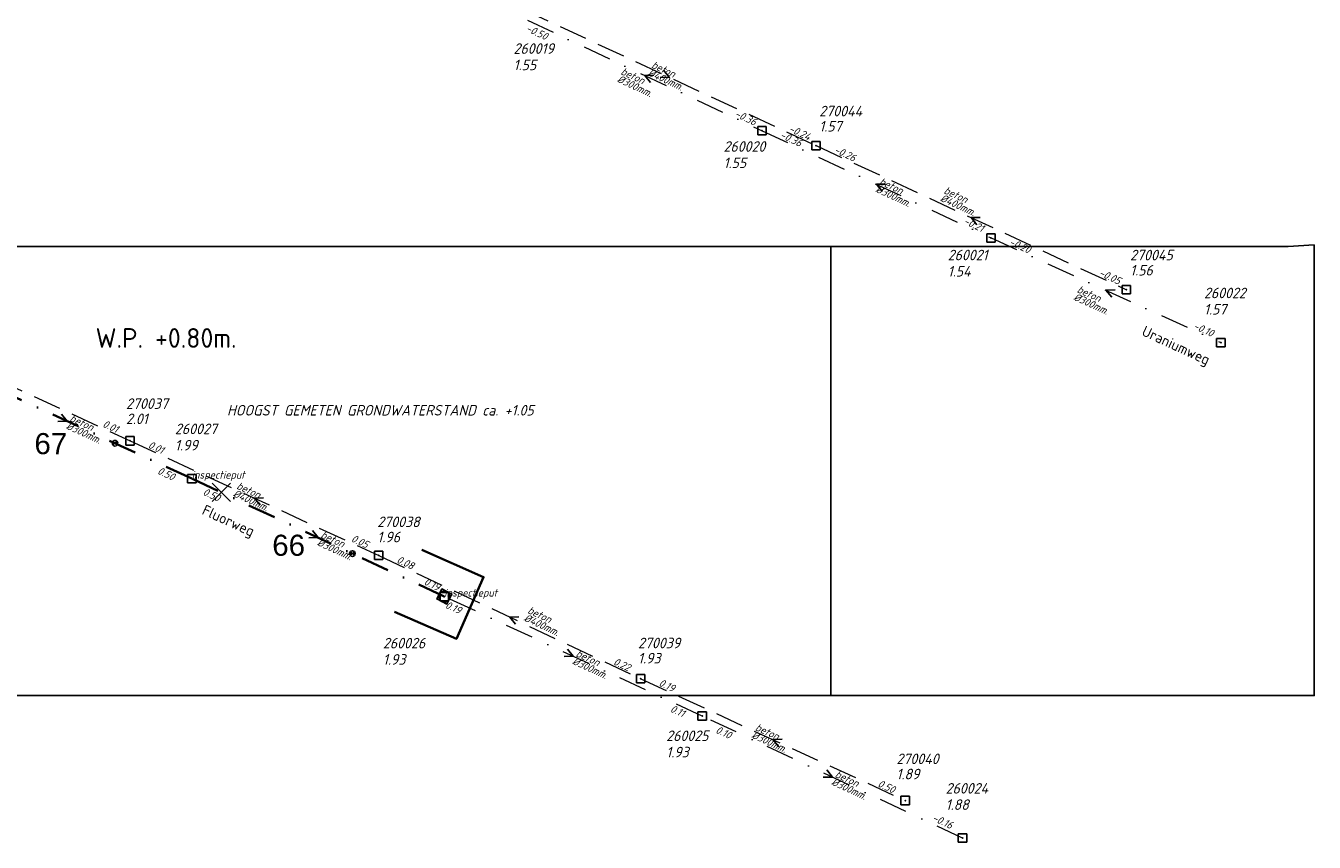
# Model space of a CAD drawing. Header units: metres. Extents: x 152202 to 157341, y 461610 to 468701.
# Tile 32 of 238: x 152365 to 152594, y 464318 to 464463. Entities that reach past the tile are written whole.
import ezdxf
from ezdxf.enums import TextEntityAlignment as Align

# ---------------------------------------------------------------- set-up
doc = ezdxf.new("R2010")
doc.units = ezdxf.units.M
doc.header["$PDMODE"] = 64
doc.header["$PDSIZE"] = 1.5
doc.linetypes.add('RI-HWA', pattern=[7.4, 5, -2.4])
doc.linetypes.add('RI-VWA', pattern=[11, 5, -3, 0, -3])
doc.layers.get('0').update_dxf_attribs({"linetype": 'CONTINUOUS'})
doc.layers.get('DEFPOINTS').update_dxf_attribs({"linetype": 'CONTINUOUS'})
for name, color, linetype, lineweight in [('B-OI-RI-HWA-BOB-T18', 150, 'CONTINUOUS', 18), ('B-OI-RI-HWA-MATERIAAL-T18', 150, 'CONTINUOUS', 18), ('B-OI-RI-HWA-PUTDEKSELHOOGTE-T25', 150, 'CONTINUOUS', 25), ('B-OI-RI-HWA-PUTNUMMER-T25', 150, 'CONTINUOUS', 25), ('B-OI-RI-HWA_DIAMETER-T18', 150, 'CONTINUOUS', 18), ('B-OI-RI-HWA_RIOOLPUT-S', 150, 'CONTINUOUS', 25), ('B-OI-RI-HWA_TRANSPORTLEIDING-G', 150, 'RI-HWA', 18), ('B-OI-RI-STROOMRICHTING-S', 252, 'CONTINUOUS', 25), ('B-OI-RI-VWA-BOB-T18', 34, 'CONTINUOUS', 18), ('B-OI-RI-VWA-DIAMETER-T18', 34, 'CONTINUOUS', 18), ('B-OI-RI-VWA-MATERIAAL-T18', 34, 'CONTINUOUS', 18), ('B-OI-RI-VWA_PUTDEKSELHOOGTE-T25', 34, 'CONTINUOUS', 25), ('B-OI-RI-VWA_PUTNUMMER-T25', 34, 'CONTINUOUS', 25), ('B-OI-RI-VWA_RIOOLPUT-S', 34, 'CONTINUOUS', 25), ('B-OI-RI-VWA_TRANSPORTLEIDING-G', 34, 'RI-VWA', 18), ('B-OI-WH-WATERPEIL-T35', 3, 'CONTINUOUS', 35), ('B-RO-OG-TOPOGRAFIE-T18', 2, 'CONTINUOUS', 18), ('N-OI-RI-STROOMRICHTING-S', 252, 'CONTINUOUS', 25), ('N-OI-RI-T50', 130, 'CONTINUOUS', 50), ('N-OI-RI-VRIJVERVAL_HULPSTUK-S', 210, 'CONTINUOUS', 25), ('N-OI-RI-VRIJVERVAL_HULPSTUK-S-GESLOTEN', 190, 'CONTINUOUS', 25), ('N-OI-RI-VWA-BOB-T18', 36, 'CONTINUOUS', 18), ('N-OI-RI-VWA-DIAMETER-T18', 36, 'CONTINUOUS', 18), ('N-OI-RI-VWA-MATERIAAL-T18', 36, 'CONTINUOUS', 18), ('N-OI-RI-VWA_PUTDEKSELHOOGTE-T25', 36, 'CONTINUOUS', 25), ('N-OI-RI-VWA_PUTNUMMER-T25', 36, 'CONTINUOUS', 25), ('N-OI-RI-VWA_RIOOLPUT-S', 36, 'CONTINUOUS', 25), ('N-OI-RI-VWA_TRANSPORTLEIDING-G', 36, 'RI-VWA', 35), ('N-OI-WH-T25', 2, 'CONTINUOUS', 25), ('N-RO-KG-GRENS_WERK-G', 7, 'XX-WERKGRENS', 35)]:
    doc.layers.add(name, color=color, linetype=linetype, lineweight=lineweight)
doc.styles.add('ARIAL', font='arial.ttf')
doc.styles.add('NLCS-ISO-M200-T18', font='NLCS-ISO.ttf', dxfattribs={"height": 360})
doc.styles.add('NLCS-ISO-M500-T18_CURSIEF', font='NLCS-ISO.ttf', dxfattribs={"oblique": 15, "height": 0.9})
doc.styles.add('NLCS-ISO-M750-T18_CURSIEF', font='NLCS-ISO.ttf', dxfattribs={"oblique": 15, "height": 1.35})
doc.styles.add('NLCS-ISO-M750-T25_CURSIEF', font='NLCS-ISO.ttf', dxfattribs={"oblique": 15, "height": 1.875})
doc.styles.add('NLCS-ISO-M750-T35', font='NLCS-ISO.ttf', dxfattribs={"height": 2.625})
doc.linetypes.add('XX-WERKGRENS', pattern='A,0,[137,NLCS.SHX,S=0.1,R=0,X=-1.1,Y=-1.35],-6', length=6)

# ---------------------------------------------------------------- blocks, each defined once
blk = doc.blocks.new('ACMAP_ANN_TEMPLATE_vwa-diam')
at = {"style": 'NLCS-ISO-M750-T18_CURSIEF', "oblique": 15}
blk.add_attdef('vwa-diam', (0.3, -1.3), '', height=1.35, dxfattribs=at)
blk = doc.blocks.new('ACMAP_ANN_TEMPLATE_vwa-materiaal')
at = {"style": 'NLCS-ISO-M750-T18_CURSIEF', "oblique": 15}
blk.add_attdef('vwa-mat', (0.3, 0.2), '', height=1.35, dxfattribs=at)
blk = doc.blocks.new('ACMAP_ANN_TEMPLATE_vwa-nap-l')
at = {"style": 'NLCS-ISO-M750-T18_CURSIEF', "oblique": 15}
blk.add_attdef('vwa-nap-l', (3.3, 0.2), '', height=1.35, dxfattribs=at)
blk = doc.blocks.new('ACMAP_ANN_TEMPLATE_vwa-nap-r')
at = {"style": 'NLCS-ISO-M750-T18_CURSIEF', "oblique": 15}
blk.add_attdef('vwa-nap-r', (-5.6, 0.2), '', height=1.35, dxfattribs=at)
blk = doc.blocks.new('ACMAP_ANN_TEMPLATE_type knoop')
at = {"layer": 'DEFPOINTS', "style": 'NLCS-ISO-M750-T18_CURSIEF', "oblique": 15}
blk.add_attdef('type_knoop', (0, 0), '', height=1.35, dxfattribs=at)
blk = doc.blocks.new('ACMAP_ANN_TEMPLATE_vwa-puth')
at = {"style": 'NLCS-ISO-M750-T25_CURSIEF', "oblique": 15}
blk.add_attdef('vwa-puth', (-3, 5), '', height=1.88, dxfattribs=at)
blk = doc.blocks.new('ACMAP_ANN_TEMPLATE_vwa-putnr')
at = {"style": 'NLCS-ISO-M750-T25_CURSIEF', "oblique": 15}
blk.add_attdef('vaw-putnr', (-3, 7.9), '', height=1.88, dxfattribs=at)
blk = doc.blocks.new('ACMAP_ANN_TEMPLATE_hwa-diam')
at = {"style": 'NLCS-ISO-M750-T18_CURSIEF', "oblique": 15}
blk.add_attdef('hwa-diam', (-3.7, -1.3), '', height=1.35, dxfattribs=at)
blk = doc.blocks.new('ACMAP_ANN_TEMPLATE_hwa-materiaal')
at = {"style": 'NLCS-ISO-M750-T18_CURSIEF', "oblique": 15}
blk.add_attdef('hwa-mat', (-3.7, 0.2), '', height=1.35, dxfattribs=at)
blk = doc.blocks.new('ACMAP_ANN_TEMPLATE_hwa-nap-l')
at = {"style": 'NLCS-ISO-M750-T18_CURSIEF', "oblique": 15}
blk.add_attdef('hwa-nap-l', (3.3, 0.2), '', height=1.35, dxfattribs=at)
blk = doc.blocks.new('ACMAP_ANN_TEMPLATE_hwa-nap-r')
at = {"style": 'NLCS-ISO-M750-T18_CURSIEF', "oblique": 15}
blk.add_attdef('hwa-nap-r', (-5.6, 0.2), '', height=1.35, dxfattribs=at)
blk = doc.blocks.new('ACMAP_ANN_TEMPLATE_hwa-puth')
at = {"color": 0, "linetype": 'ByBlock', "style": 'NLCS-ISO-M750-T25_CURSIEF', "oblique": 15}
blk.add_attdef('hwa-puth', (-9, -6.8), '', height=1.88, dxfattribs=at)
blk = doc.blocks.new('ACMAP_ANN_TEMPLATE_hwa-putnr')
at = {"color": 0, "linetype": 'ByBlock', "style": 'NLCS-ISO-M750-T25_CURSIEF', "oblique": 15}
blk.add_attdef('hwa-putnr', (-9, -4.1), '', height=1.88, dxfattribs=at)
blk = doc.blocks.new('SRI-HULP')
h = blk.add_hatch(color=256)
h.dxf.hatch_style = 1
h.paths.add_polyline_path([(-0.71, 0.71, 0.198912), (-1, 0, 0.198912), (-0.71, -0.71), (0, 0)])
h = blk.add_hatch(color=256)
h.dxf.hatch_style = 1
h.paths.add_polyline_path([(1, 0, 0.198912), (0.71, 0.71), (0, 0), (0.71, -0.71, 0.198912)])
for p, q in [((-0.71, 0.71), (0.71, -0.71)), ((-0.71, -0.71), (0.71, 0.71))]:
    blk.add_line(p, q)
blk.add_circle((0, 0), 1)
blk = doc.blocks.new('SRI-HULP-B')
blk.add_line((-5.43, 5.4), (5.4, -5.4))
at = {"flags": 128}
blk.add_lwpolyline([(5.38, 5.42), (0, 0), (-5.4, -5.4)], dxfattribs=at)
blk = doc.blocks.new('B-SRI-PUT_VWA-SO')
at = {"flags": 128}
blk.add_lwpolyline([(-2, 2), (2, 2), (2, -2), (-2, -2)], close=True, dxfattribs=at)
at = {"lineweight": -3, "flags": 128}
blk.add_lwpolyline([(2, -2), (2, 2), (-2, 2), (-2, -2)], close=True, dxfattribs=at)
at = {"lineweight": -3}
blk.add_circle((0, 0), 2, dxfattribs=at)

msp = doc.modelspace()

# ---------------------------------------------------------------- linework, layer by layer
at = {"layer": 'B-OI-RI-HWA_RIOOLPUT-S'}
for p in [(152505.49, 464442.01), (152560.61, 464416.39), (152383.62, 464389.52), (152427.78, 464369.14), (152474.34, 464347.22), (152521.32, 464325.57)]:
    msp.add_point(p, dxfattribs=at)
at = {"layer": 'B-OI-RI-HWA_TRANSPORTLEIDING-G'}
for p, q in [((152453.3, 464466.31), (152505.49, 464442.01)), ((152505.49, 464442.01), (152560.61, 464416.39)), ((152326.26, 464416.02), (152383.62, 464389.52)), ((152383.62, 464389.52), (152427.78, 464369.14)), ((152427.78, 464369.14), (152474.34, 464347.22)), ((152474.34, 464347.22), (152521.32, 464325.57))]:
    msp.add_line(p, q, dxfattribs=at)
at = {"layer": 'B-OI-RI-STROOMRICHTING-S'}
for points in [[(152478.39, 464455.42), (152479.39, 464454.16), (152477.79, 464454.12)], [(152476.67, 464454.51), (152475.06, 464454.47), (152476.06, 464453.21)], [(152517.84, 464435.17), (152516.23, 464435.13), (152517.23, 464433.86)], [(152534.66, 464429.25), (152533.05, 464429.2), (152534.05, 464427.94)], [(152558.59, 464416.34), (152556.98, 464416.28), (152558, 464415.03)], [(152407.31, 464379.38), (152405.7, 464379.33), (152406.71, 464378.07)], [(152452.67, 464358.22), (152451.06, 464358.18), (152452.06, 464356.92)], [(152461.34, 464352.47), (152462.35, 464351.21), (152460.74, 464351.16)], [(152499.44, 464336.45), (152497.83, 464336.4), (152498.84, 464335.14)], [(152507.38, 464331.01), (152508.38, 464329.74), (152506.77, 464329.7)]]:
    msp.add_lwpolyline(points, dxfattribs=at)
at = {"layer": 'B-OI-RI-VWA_RIOOLPUT-S'}
for p in [(152495.89, 464444.66), (152536.57, 464425.59), (152577.4, 464406.97), (152439.44, 464361.83), (152485.25, 464340.59), (152531.5, 464318.9)]:
    msp.add_point(p, dxfattribs=at)
at = {"layer": 'B-OI-RI-VWA_TRANSPORTLEIDING-G'}
for p, q in [((152454.23, 464464.29), (152495.89, 464444.66)), ((152495.89, 464444.66), (152536.57, 464425.59)), ((152536.57, 464425.59), (152577.4, 464406.97)), ((152485.25, 464340.59), (152439.44, 464361.83)), ((152531.5, 464318.9), (152485.25, 464340.59))]:
    msp.add_line(p, q, dxfattribs=at)
at = {"layer": 'DEFPOINTS', "flags": 128}
for points in [[(152593.982, 464424.374), (152589.338, 464424.062), (152552.496, 464424.062), (152269.607, 464424.062), (152269.607, 464397.689), (152269.607, 464344.221), (152593.982, 464344.221)], [(152508.126, 464424.062), (152503.481, 464424.062), (152501.408, 464424.062), (152269.607, 464424.062), (152269.607, 464397.689), (152269.607, 464344.221), (152508.126, 464344.221)]]:
    msp.add_lwpolyline(points, close=True, dxfattribs=at)
at = {"layer": 'N-OI-RI-STROOMRICHTING-S'}
for points in [[(152371.41, 464394.28), (152372.42, 464393.03), (152370.81, 464392.97)], [(152371.41, 464394.28), (152372.42, 464393.03), (152370.81, 464392.97)], [(152416.01, 464373.58), (152417.01, 464372.32), (152415.4, 464372.27)], [(152416.01, 464373.58), (152417.01, 464372.32), (152415.4, 464372.27)]]:
    msp.add_lwpolyline(points, dxfattribs=at)
at = {"layer": 'N-OI-RI-VWA_RIOOLPUT-S'}
for p in [(152394.58, 464382.8), (152439.44, 464361.83)]:
    msp.add_point(p, dxfattribs=at)
at = {"layer": 'N-OI-RI-VWA_TRANSPORTLEIDING-G'}
for p, q in [((152394.58, 464382.8), (152350.26, 464403.25)), ((152439.44, 464361.83), (152394.58, 464382.8))]:
    msp.add_line(p, q, dxfattribs=at)
at = {"layer": 'N-RO-KG-GRENS_WERK-G', "ltscale": 0.5, "flags": 128}
msp.add_lwpolyline([(152430.601, 464359.131), (152441.584, 464354.296), (152446.419, 464365.279), (152435.436, 464370.114)], dxfattribs=at)

# ---------------------------------------------------------------- block references
at = {"layer": 'B-OI-RI-HWA-BOB-T18'}
ref = msp.add_blockref('ACMAP_ANN_TEMPLATE_hwa-nap-r', (152505.49, 464442.01), dxfattribs=dict(at, rotation=335.033009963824))
ref.add_attrib('hwa-nap-r', '-0.24', (152500.498, 464444.555), dxfattribs={"layer": '0', "color": 0, "linetype": 'ByBlock', "height": 1.35, "rotation": 335.03301, "style": 'NLCS-ISO-M750-T18_CURSIEF', "oblique": 15})
ref = msp.add_blockref('ACMAP_ANN_TEMPLATE_hwa-nap-l', (152505.49, 464442.01), dxfattribs=dict(at, rotation=335.0708034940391))
ref.add_attrib('hwa-nap-l', '-0.26', (152508.567, 464440.8), dxfattribs={"layer": '0', "color": 0, "linetype": 'ByBlock', "height": 1.35, "rotation": 335.0708, "style": 'NLCS-ISO-M750-T18_CURSIEF', "oblique": 15})
ref = msp.add_blockref('ACMAP_ANN_TEMPLATE_hwa-nap-r', (152560.61, 464416.39), dxfattribs=dict(at, rotation=335.0708034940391))
ref.add_attrib('hwa-nap-r', '-0.05', (152555.616, 464418.932), dxfattribs={"layer": '0', "color": 0, "linetype": 'ByBlock', "height": 1.35, "rotation": 335.0708, "style": 'NLCS-ISO-M750-T18_CURSIEF', "oblique": 15})
ref = msp.add_blockref('ACMAP_ANN_TEMPLATE_hwa-nap-r', (152383.62, 464389.52), dxfattribs=dict(at, rotation=335.2033263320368))
ref.add_attrib('hwa-nap-r', '0.01', (152378.62, 464392.05), dxfattribs={"layer": '0', "color": 0, "linetype": 'ByBlock', "height": 1.35, "rotation": 335.20333, "style": 'NLCS-ISO-M750-T18_CURSIEF', "oblique": 15})
ref = msp.add_blockref('ACMAP_ANN_TEMPLATE_hwa-nap-l', (152383.62, 464389.52), dxfattribs=dict(at, rotation=335.2265050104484))
ref.add_attrib('hwa-nap-l', '0.01', (152386.7, 464388.319), dxfattribs={"layer": '0', "color": 0, "linetype": 'ByBlock', "height": 1.35, "rotation": 335.22651, "style": 'NLCS-ISO-M750-T18_CURSIEF', "oblique": 15})
ref = msp.add_blockref('ACMAP_ANN_TEMPLATE_hwa-nap-r', (152427.78, 464369.14), dxfattribs=dict(at, rotation=335.2265050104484))
ref.add_attrib('hwa-nap-r', '0.05', (152422.779, 464371.668), dxfattribs={"layer": '0', "color": 0, "linetype": 'ByBlock', "height": 1.35, "rotation": 335.22651, "style": 'NLCS-ISO-M750-T18_CURSIEF', "oblique": 15})
ref = msp.add_blockref('ACMAP_ANN_TEMPLATE_hwa-nap-l', (152427.78, 464369.14), dxfattribs=dict(at, rotation=334.7893950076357))
ref.add_attrib('hwa-nap-l', '0.08', (152430.851, 464367.915), dxfattribs={"layer": '0', "color": 0, "linetype": 'ByBlock', "height": 1.35, "rotation": 334.7894, "style": 'NLCS-ISO-M750-T18_CURSIEF', "oblique": 15})
ref = msp.add_blockref('ACMAP_ANN_TEMPLATE_hwa-nap-r', (152474.34, 464347.22), dxfattribs=dict(at, rotation=334.7893950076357))
ref.add_attrib('hwa-nap-r', '0.22', (152469.359, 464349.786), dxfattribs={"layer": '0', "color": 0, "linetype": 'ByBlock', "height": 1.35, "rotation": 334.7894, "style": 'NLCS-ISO-M750-T18_CURSIEF', "oblique": 15})
ref = msp.add_blockref('ACMAP_ANN_TEMPLATE_hwa-nap-l', (152474.34, 464347.22), dxfattribs=dict(at, rotation=335.2581241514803))
ref.add_attrib('hwa-nap-l', '0.19', (152477.421, 464346.02), dxfattribs={"layer": '0', "color": 0, "linetype": 'ByBlock', "height": 1.35, "rotation": 335.25812, "style": 'NLCS-ISO-M750-T18_CURSIEF', "oblique": 15})
ref = msp.add_blockref('ACMAP_ANN_TEMPLATE_hwa-nap-r', (152521.32, 464325.57), dxfattribs=dict(at, rotation=335.2581241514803))
ref.add_attrib('hwa-nap-r', '0.50', (152516.318, 464328.095), dxfattribs={"layer": '0', "color": 0, "linetype": 'ByBlock', "height": 1.35, "rotation": 335.25812, "style": 'NLCS-ISO-M750-T18_CURSIEF', "oblique": 15})
at = {"layer": 'B-OI-RI-HWA-MATERIAAL-T18'}
ref = msp.add_blockref('ACMAP_ANN_TEMPLATE_hwa-materiaal', (152479.395, 464454.16), dxfattribs=dict(at, rotation=335.033009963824))
ref.add_attrib('hwa-mat', 'beton', (152476.125, 464455.903), dxfattribs={"layer": '0', "color": 0, "linetype": 'ByBlock', "height": 1.35, "rotation": 335.03301, "style": 'NLCS-ISO-M750-T18_CURSIEF', "oblique": 15})
ref = msp.add_blockref('ACMAP_ANN_TEMPLATE_hwa-materiaal', (152531.332, 464431.838), dxfattribs=dict(at, rotation=335.0708034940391))
ref.add_attrib('hwa-mat', 'beton', (152528.061, 464433.579), dxfattribs={"layer": '0', "color": 0, "linetype": 'ByBlock', "height": 1.35, "rotation": 335.0708, "style": 'NLCS-ISO-M750-T18_CURSIEF', "oblique": 15})
ref = msp.add_blockref('ACMAP_ANN_TEMPLATE_hwa-materiaal', (152405.7, 464379.33), dxfattribs=dict(at, rotation=335.2265050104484))
ref.add_attrib('hwa-mat', 'beton', (152402.424, 464381.062), dxfattribs={"layer": '0', "color": 0, "linetype": 'ByBlock', "height": 1.35, "rotation": 335.22651, "style": 'NLCS-ISO-M750-T18_CURSIEF', "oblique": 15})
ref = msp.add_blockref('ACMAP_ANN_TEMPLATE_hwa-materiaal', (152457.376, 464357.193), dxfattribs=dict(at, rotation=334.7893950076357))
ref.add_attrib('hwa-mat', 'beton', (152454.113, 464358.95), dxfattribs={"layer": '0', "color": 0, "linetype": 'ByBlock', "height": 1.35, "rotation": 334.7894, "style": 'NLCS-ISO-M750-T18_CURSIEF', "oblique": 15})
ref = msp.add_blockref('ACMAP_ANN_TEMPLATE_hwa-materiaal', (152497.83, 464336.395), dxfattribs=dict(at, rotation=335.2581241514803))
ref.add_attrib('hwa-mat', 'beton', (152494.553, 464338.125), dxfattribs={"layer": '0', "color": 0, "linetype": 'ByBlock', "height": 1.35, "rotation": 335.25812, "style": 'NLCS-ISO-M750-T18_CURSIEF', "oblique": 15})
at = {"layer": 'B-OI-RI-HWA-PUTDEKSELHOOGTE-T25'}
for p, values in [((152515.043, 464451.305), {'hwa-puth': '1.57'}), ((152570.266, 464425.707), {'hwa-puth': '1.56'}), ((152391.884, 464399.289), {'hwa-puth': '2.01'}), ((152436.527, 464378.275), {'hwa-puth': '1.96'}), ((152482.84, 464356.733), {'hwa-puth': '1.93'}), ((152528.75, 464336.137), {'hwa-puth': '1.89'})]:
    msp.add_blockref('ACMAP_ANN_TEMPLATE_hwa-puth', p, dxfattribs=at).add_auto_attribs(values)
at = {"layer": 'B-OI-RI-HWA-PUTNUMMER-T25'}
for p, values in [((152515.043, 464451.305), {'hwa-putnr': '270044'}), ((152570.266, 464425.707), {'hwa-putnr': '270045'}), ((152391.884, 464399.289), {'hwa-putnr': '270037'}), ((152436.527, 464378.275), {'hwa-putnr': '270038'}), ((152482.84, 464356.733), {'hwa-putnr': '270039'}), ((152528.75, 464336.137), {'hwa-putnr': '270040'})]:
    msp.add_blockref('ACMAP_ANN_TEMPLATE_hwa-putnr', p, dxfattribs=at).add_auto_attribs(values)
at = {"layer": 'B-OI-RI-HWA_DIAMETER-T18'}
ref = msp.add_blockref('ACMAP_ANN_TEMPLATE_hwa-diam', (152479.395, 464454.16), dxfattribs=dict(at, rotation=335.033009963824))
ref.add_attrib('hwa-diam', '%%c400mm.', (152475.492, 464454.543), dxfattribs={"layer": '0', "color": 0, "linetype": 'ByBlock', "height": 1.35, "rotation": 335.03301, "style": 'NLCS-ISO-M750-T18_CURSIEF', "oblique": 15})
ref = msp.add_blockref('ACMAP_ANN_TEMPLATE_hwa-diam', (152531.332, 464431.838), dxfattribs=dict(at, rotation=335.0708034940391))
ref.add_attrib('hwa-diam', '%%c400mm.', (152527.429, 464432.219), dxfattribs={"layer": '0', "color": 0, "linetype": 'ByBlock', "height": 1.35, "rotation": 335.0708, "style": 'NLCS-ISO-M750-T18_CURSIEF', "oblique": 15})
ref = msp.add_blockref('ACMAP_ANN_TEMPLATE_hwa-diam', (152405.7, 464379.33), dxfattribs=dict(at, rotation=335.2265050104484))
ref.add_attrib('hwa-diam', '%%c400mm.', (152401.796, 464379.7), dxfattribs={"layer": '0', "color": 0, "linetype": 'ByBlock', "height": 1.35, "rotation": 335.22651, "style": 'NLCS-ISO-M750-T18_CURSIEF', "oblique": 15})
ref = msp.add_blockref('ACMAP_ANN_TEMPLATE_hwa-diam', (152457.376, 464357.193), dxfattribs=dict(at, rotation=334.7893950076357))
ref.add_attrib('hwa-diam', '%%c400mm.', (152453.474, 464357.593), dxfattribs={"layer": '0', "color": 0, "linetype": 'ByBlock', "height": 1.35, "rotation": 334.7894, "style": 'NLCS-ISO-M750-T18_CURSIEF', "oblique": 15})
ref = msp.add_blockref('ACMAP_ANN_TEMPLATE_hwa-diam', (152497.83, 464336.395), dxfattribs=dict(at, rotation=335.2581241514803))
ref.add_attrib('hwa-diam', '%%c300mm.', (152493.926, 464336.763), dxfattribs={"layer": '0', "color": 0, "linetype": 'ByBlock', "height": 1.35, "rotation": 335.25812, "style": 'NLCS-ISO-M750-T18_CURSIEF', "oblique": 15})
at = {"layer": 'B-OI-RI-VWA-BOB-T18'}
ref = msp.add_blockref('ACMAP_ANN_TEMPLATE_vwa-nap-l', (152450.75, 464463.632), dxfattribs=dict(at, rotation=334.7704026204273))
ref.add_attrib('vwa-nap-l', '-0.50', (152453.821, 464462.407), dxfattribs={"layer": '0', "color": 0, "linetype": 'ByBlock', "height": 1.35, "rotation": 334.7704, "style": 'NLCS-ISO-M750-T18_CURSIEF', "oblique": 15})
ref = msp.add_blockref('ACMAP_ANN_TEMPLATE_vwa-nap-r', (152495.89, 464444.66), dxfattribs=dict(at, rotation=334.7704026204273))
ref.add_attrib('vwa-nap-r', '-0.36', (152490.909, 464447.228), dxfattribs={"layer": '0', "color": 0, "linetype": 'ByBlock', "height": 1.35, "rotation": 334.7704, "style": 'NLCS-ISO-M750-T18_CURSIEF', "oblique": 15})
ref = msp.add_blockref('ACMAP_ANN_TEMPLATE_vwa-nap-l', (152495.89, 464444.66), dxfattribs=dict(at, rotation=334.8837217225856))
ref.add_attrib('vwa-nap-l', '-0.36', (152498.963, 464443.44), dxfattribs={"layer": '0', "color": 0, "linetype": 'ByBlock', "height": 1.35, "rotation": 334.88372, "style": 'NLCS-ISO-M750-T18_CURSIEF', "oblique": 15})
ref = msp.add_blockref('ACMAP_ANN_TEMPLATE_vwa-nap-r', (152536.57, 464425.59), dxfattribs=dict(at, rotation=334.8837217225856))
ref.add_attrib('vwa-nap-r', '-0.21', (152531.584, 464428.148), dxfattribs={"layer": '0', "color": 0, "linetype": 'ByBlock', "height": 1.35, "rotation": 334.88372, "style": 'NLCS-ISO-M750-T18_CURSIEF', "oblique": 15})
ref = msp.add_blockref('ACMAP_ANN_TEMPLATE_vwa-nap-l', (152536.57, 464425.59), dxfattribs=dict(at, rotation=335.4852484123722))
ref.add_attrib('vwa-nap-l', '-0.20', (152539.656, 464424.403), dxfattribs={"layer": '0', "color": 0, "linetype": 'ByBlock', "height": 1.35, "rotation": 335.48525, "style": 'NLCS-ISO-M750-T18_CURSIEF', "oblique": 15})
ref = msp.add_blockref('ACMAP_ANN_TEMPLATE_vwa-nap-r', (152577.4, 464406.97), dxfattribs=dict(at, rotation=335.4852484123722))
ref.add_attrib('vwa-nap-r', '-0.10', (152572.388, 464409.476), dxfattribs={"layer": '0', "color": 0, "linetype": 'ByBlock', "height": 1.35, "rotation": 335.48525, "style": 'NLCS-ISO-M750-T18_CURSIEF', "oblique": 15})
ref = msp.add_blockref('ACMAP_ANN_TEMPLATE_vwa-nap-r', (152444.48, 464357.333), dxfattribs=dict(at, rotation=335.1250038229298))
ref.add_attrib('vwa-nap-r', '0.19', (152439.484, 464359.87), dxfattribs={"layer": '0', "color": 0, "linetype": 'ByBlock', "height": 1.35, "rotation": 335.125, "style": 'NLCS-ISO-M750-T18_CURSIEF', "oblique": 15})
ref = msp.add_blockref('ACMAP_ANN_TEMPLATE_vwa-nap-r', (152484.442, 464338.861), dxfattribs=dict(at, rotation=334.8746920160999))
ref.add_attrib('vwa-nap-r', '0.11', (152479.457, 464341.42), dxfattribs={"layer": '0', "color": 0, "linetype": 'ByBlock', "height": 1.35, "rotation": 334.87469, "style": 'NLCS-ISO-M750-T18_CURSIEF', "oblique": 15})
ref = msp.add_blockref('ACMAP_ANN_TEMPLATE_vwa-nap-l', (152484.442, 464338.861), dxfattribs=dict(at, rotation=335.1250038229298))
ref.add_attrib('vwa-nap-l', '0.10', (152487.52, 464337.654), dxfattribs={"layer": '0', "color": 0, "linetype": 'ByBlock', "height": 1.35, "rotation": 335.125, "style": 'NLCS-ISO-M750-T18_CURSIEF', "oblique": 15})
ref = msp.add_blockref('ACMAP_ANN_TEMPLATE_vwa-nap-l', (152522.936, 464323.26), dxfattribs=dict(at, rotation=334.8746920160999))
ref.add_attrib('vwa-nap-l', '-0.16', (152526.009, 464322.04), dxfattribs={"layer": '0', "color": 0, "linetype": 'ByBlock', "height": 1.35, "rotation": 334.87469, "style": 'NLCS-ISO-M750-T18_CURSIEF', "oblique": 15})
at = {"layer": 'B-OI-RI-VWA-DIAMETER-T18'}
ref = msp.add_blockref('ACMAP_ANN_TEMPLATE_vwa-diam', (152470.317, 464454.692), dxfattribs=dict(at, rotation=334.7704026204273))
ref.add_attrib('vwa-diam', '%%c300mm.', (152470.034, 464453.388), dxfattribs={"layer": '0', "color": 0, "linetype": 'ByBlock', "height": 1.35, "rotation": 334.7704, "style": 'NLCS-ISO-M750-T18_CURSIEF', "oblique": 15})
ref = msp.add_blockref('ACMAP_ANN_TEMPLATE_vwa-diam', (152516.23, 464435.125), dxfattribs=dict(at, rotation=334.8837217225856))
ref.add_attrib('vwa-diam', '%%c300mm.', (152515.95, 464433.821), dxfattribs={"layer": '0', "color": 0, "linetype": 'ByBlock', "height": 1.35, "rotation": 334.88372, "style": 'NLCS-ISO-M750-T18_CURSIEF', "oblique": 15})
ref = msp.add_blockref('ACMAP_ANN_TEMPLATE_vwa-diam', (152551.375, 464415.927), dxfattribs=dict(at, rotation=335.4852484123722))
ref.add_attrib('vwa-diam', '%%c300mm.', (152551.108, 464414.62), dxfattribs={"layer": '0', "color": 0, "linetype": 'ByBlock', "height": 1.35, "rotation": 335.48525, "style": 'NLCS-ISO-M750-T18_CURSIEF', "oblique": 15})
ref = msp.add_blockref('ACMAP_ANN_TEMPLATE_vwa-diam', (152462.345, 464351.21), dxfattribs=dict(at, rotation=335.1250038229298))
ref.add_attrib('vwa-diam', '%%c300mm.', (152462.07, 464349.904), dxfattribs={"layer": '0', "color": 0, "linetype": 'ByBlock', "height": 1.35, "rotation": 335.125, "style": 'NLCS-ISO-M750-T18_CURSIEF', "oblique": 15})
ref = msp.add_blockref('ACMAP_ANN_TEMPLATE_vwa-diam', (152508.375, 464329.745), dxfattribs=dict(at, rotation=334.8746920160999))
ref.add_attrib('vwa-diam', '%%c300mm.', (152508.095, 464328.441), dxfattribs={"layer": '0', "color": 0, "linetype": 'ByBlock', "height": 1.35, "rotation": 334.87469, "style": 'NLCS-ISO-M750-T18_CURSIEF', "oblique": 15})
at = {"layer": 'B-OI-RI-VWA-MATERIAAL-T18'}
ref = msp.add_blockref('ACMAP_ANN_TEMPLATE_vwa-materiaal', (152470.317, 464454.692), dxfattribs=dict(at, rotation=334.7704026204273))
ref.add_attrib('vwa-mat', 'beton', (152470.673, 464454.745), dxfattribs={"layer": '0', "color": 0, "linetype": 'ByBlock', "height": 1.35, "rotation": 334.7704, "style": 'NLCS-ISO-M750-T18_CURSIEF', "oblique": 15})
ref = msp.add_blockref('ACMAP_ANN_TEMPLATE_vwa-materiaal', (152516.23, 464435.125), dxfattribs=dict(at, rotation=334.8837217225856))
ref.add_attrib('vwa-mat', 'beton', (152516.587, 464435.179), dxfattribs={"layer": '0', "color": 0, "linetype": 'ByBlock', "height": 1.35, "rotation": 334.88372, "style": 'NLCS-ISO-M750-T18_CURSIEF', "oblique": 15})
ref = msp.add_blockref('ACMAP_ANN_TEMPLATE_vwa-materiaal', (152551.375, 464415.927), dxfattribs=dict(at, rotation=335.4852484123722))
ref.add_attrib('vwa-mat', 'beton', (152551.731, 464415.984), dxfattribs={"layer": '0', "color": 0, "linetype": 'ByBlock', "height": 1.35, "rotation": 335.48525, "style": 'NLCS-ISO-M750-T18_CURSIEF', "oblique": 15})
ref = msp.add_blockref('ACMAP_ANN_TEMPLATE_vwa-materiaal', (152462.345, 464351.21), dxfattribs=dict(at, rotation=335.1250038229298))
ref.add_attrib('vwa-mat', 'beton', (152462.701, 464351.265), dxfattribs={"layer": '0', "color": 0, "linetype": 'ByBlock', "height": 1.35, "rotation": 335.125, "style": 'NLCS-ISO-M750-T18_CURSIEF', "oblique": 15})
ref = msp.add_blockref('ACMAP_ANN_TEMPLATE_vwa-materiaal', (152508.375, 464329.745), dxfattribs=dict(at, rotation=334.8746920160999))
ref.add_attrib('vwa-mat', 'beton', (152508.732, 464329.799), dxfattribs={"layer": '0', "color": 0, "linetype": 'ByBlock', "height": 1.35, "rotation": 334.87469, "style": 'NLCS-ISO-M750-T18_CURSIEF', "oblique": 15})
at = {"layer": 'B-OI-RI-VWA_PUTDEKSELHOOGTE-T25'}
ref = msp.add_blockref('ACMAP_ANN_TEMPLATE_vwa-puth', (152454.741, 464450.415), dxfattribs=at)
ref.add_attrib('vwa-puth', '1.55', (152451.741, 464455.415), dxfattribs={"layer": '0', "color": 0, "linetype": 'ByBlock', "height": 1.875, "style": 'NLCS-ISO-M750-T25_CURSIEF', "oblique": 15})
ref = msp.add_blockref('ACMAP_ANN_TEMPLATE_vwa-puth', (152492.044, 464433.01), dxfattribs=at)
ref.add_attrib('vwa-puth', '1.55', (152489.044, 464438.01), dxfattribs={"layer": '0', "color": 0, "linetype": 'ByBlock', "height": 1.875, "style": 'NLCS-ISO-M750-T25_CURSIEF', "oblique": 15})
ref = msp.add_blockref('ACMAP_ANN_TEMPLATE_vwa-puth', (152531.872, 464413.718), dxfattribs=at)
ref.add_attrib('vwa-puth', '1.54', (152528.872, 464418.718), dxfattribs={"layer": '0', "color": 0, "linetype": 'ByBlock', "height": 1.875, "style": 'NLCS-ISO-M750-T25_CURSIEF', "oblique": 15})
ref = msp.add_blockref('ACMAP_ANN_TEMPLATE_vwa-puth', (152577.4, 464406.97), dxfattribs=at)
ref.add_attrib('vwa-puth', '1.57', (152574.4, 464411.97), dxfattribs={"layer": '0', "color": 0, "linetype": 'ByBlock', "height": 1.875, "style": 'NLCS-ISO-M750-T25_CURSIEF', "oblique": 15})
ref = msp.add_blockref('ACMAP_ANN_TEMPLATE_vwa-puth', (152481.866, 464328.246), dxfattribs=at)
ref.add_attrib('vwa-puth', '1.93', (152478.866, 464333.246), dxfattribs={"layer": '0', "color": 0, "linetype": 'ByBlock', "height": 1.875, "style": 'NLCS-ISO-M750-T25_CURSIEF', "oblique": 15})
ref = msp.add_blockref('ACMAP_ANN_TEMPLATE_vwa-puth', (152531.5, 464318.9), dxfattribs=at)
ref.add_attrib('vwa-puth', '1.88', (152528.5, 464323.9), dxfattribs={"layer": '0', "color": 0, "linetype": 'ByBlock', "height": 1.875, "style": 'NLCS-ISO-M750-T25_CURSIEF', "oblique": 15})
at = {"layer": 'B-OI-RI-VWA_PUTNUMMER-T25'}
ref = msp.add_blockref('ACMAP_ANN_TEMPLATE_vwa-putnr', (152454.741, 464450.415), dxfattribs=at)
ref.add_attrib('vaw-putnr', '260019', (152451.741, 464458.315), dxfattribs={"layer": '0', "color": 0, "linetype": 'ByBlock', "height": 1.875, "style": 'NLCS-ISO-M750-T25_CURSIEF', "oblique": 15})
ref = msp.add_blockref('ACMAP_ANN_TEMPLATE_vwa-putnr', (152492.044, 464433.01), dxfattribs=at)
ref.add_attrib('vaw-putnr', '260020', (152489.044, 464440.91), dxfattribs={"layer": '0', "color": 0, "linetype": 'ByBlock', "height": 1.875, "style": 'NLCS-ISO-M750-T25_CURSIEF', "oblique": 15})
ref = msp.add_blockref('ACMAP_ANN_TEMPLATE_vwa-putnr', (152531.872, 464413.718), dxfattribs=at)
ref.add_attrib('vaw-putnr', '260021', (152528.872, 464421.618), dxfattribs={"layer": '0', "color": 0, "linetype": 'ByBlock', "height": 1.875, "style": 'NLCS-ISO-M750-T25_CURSIEF', "oblique": 15})
ref = msp.add_blockref('ACMAP_ANN_TEMPLATE_vwa-putnr', (152577.4, 464406.97), dxfattribs=at)
ref.add_attrib('vaw-putnr', '260022', (152574.4, 464414.87), dxfattribs={"layer": '0', "color": 0, "linetype": 'ByBlock', "height": 1.875, "style": 'NLCS-ISO-M750-T25_CURSIEF', "oblique": 15})
ref = msp.add_blockref('ACMAP_ANN_TEMPLATE_vwa-putnr', (152481.866, 464328.246), dxfattribs=at)
ref.add_attrib('vaw-putnr', '260025', (152478.866, 464336.146), dxfattribs={"layer": '0', "color": 0, "linetype": 'ByBlock', "height": 1.875, "style": 'NLCS-ISO-M750-T25_CURSIEF', "oblique": 15})
ref = msp.add_blockref('ACMAP_ANN_TEMPLATE_vwa-putnr', (152531.5, 464318.9), dxfattribs=at)
ref.add_attrib('vaw-putnr', '260024', (152528.5, 464326.8), dxfattribs={"layer": '0', "color": 0, "linetype": 'ByBlock', "height": 1.875, "style": 'NLCS-ISO-M750-T25_CURSIEF', "oblique": 15})
at = {"layer": 'DEFPOINTS'}
for p in [(152394.58, 464382.8), (152439.44, 464361.83)]:
    msp.add_blockref('ACMAP_ANN_TEMPLATE_type knoop', p, dxfattribs=at).add_auto_attribs({'type_knoop': 'inspectieput'})
at = {"layer": 'N-OI-RI-VRIJVERVAL_HULPSTUK-S', "xscale": 0.5, "yscale": 0.5, "zscale": 0.5}
for p in [(152380.938, 464389.094), (152423.109, 464369.469)]:
    msp.add_blockref('SRI-HULP', p, dxfattribs=at)
at = {"layer": 'N-OI-RI-VRIJVERVAL_HULPSTUK-S-GESLOTEN', "xscale": 0.3, "yscale": 0.3, "zscale": 0.3}
msp.add_blockref('SRI-HULP-B', (152399.828, 464380.344), dxfattribs=at)
at = {"layer": 'N-OI-RI-VWA-BOB-T18'}
for name, p, rotation, values in [('ACMAP_ANN_TEMPLATE_vwa-nap-r', (152393.347, 464381.168), 334.9460598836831, {'vwa-nap-r': '0.50'}), ('ACMAP_ANN_TEMPLATE_vwa-nap-l', (152393.347, 464381.168), 335.2305983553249, {'vwa-nap-l': '0.50'}), ('ACMAP_ANN_TEMPLATE_vwa-nap-l', (152432.621, 464365.236), 334.9460598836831, {'vwa-nap-l': '0.19'})]:
    msp.add_blockref(name, p, dxfattribs=dict(at, rotation=rotation)).add_auto_attribs(values)
at = {"layer": 'N-OI-RI-VWA-DIAMETER-T18'}
for p, rotation in [((152372.42, 464393.025), 335.2305983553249), ((152417.01, 464372.315), 334.9460598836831)]:
    msp.add_blockref('ACMAP_ANN_TEMPLATE_vwa-diam', p, dxfattribs=dict(at, rotation=rotation)).add_auto_attribs({'vwa-diam': '%%c300mm.'})
at = {"layer": 'N-OI-RI-VWA-MATERIAAL-T18'}
for p, rotation in [((152372.42, 464393.025), 335.2305983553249), ((152417.01, 464372.315), 334.9460598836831)]:
    msp.add_blockref('ACMAP_ANN_TEMPLATE_vwa-materiaal', p, dxfattribs=dict(at, rotation=rotation)).add_auto_attribs({'vwa-mat': 'beton'})
at = {"layer": 'N-OI-RI-VWA_PUTDEKSELHOOGTE-T25'}
for p, values in [((152394.58, 464382.8), {'vwa-puth': '1.99'}), ((152431.536, 464344.716), {'vwa-puth': '1.93'})]:
    msp.add_blockref('ACMAP_ANN_TEMPLATE_vwa-puth', p, dxfattribs=at).add_auto_attribs(values)
at = {"layer": 'N-OI-RI-VWA_PUTNUMMER-T25'}
for p, values in [((152394.58, 464382.8), {'vaw-putnr': '260027'}), ((152431.536, 464344.716), {'vaw-putnr': '260026'})]:
    msp.add_blockref('ACMAP_ANN_TEMPLATE_vwa-putnr', p, dxfattribs=at).add_auto_attribs(values)
at = {"layer": 'N-OI-RI-VWA_RIOOLPUT-S', "xscale": 0.4999999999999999, "yscale": 0.4999999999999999, "zscale": 0.4999999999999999, "rotation": 152.5945190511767}
msp.add_blockref('B-SRI-PUT_VWA-SO', (152439.44, 464361.83), dxfattribs=at)

# ---------------------------------------------------------------- texts
at = {"layer": 'B-OI-WH-WATERPEIL-T35', "style": 'NLCS-ISO-M750-T35'}
msp.add_text('W.P. +0.80m.', height=3.5, dxfattribs=at).set_placement((152377.49, 464406.054))
at = {"layer": 'B-RO-OG-TOPOGRAFIE-T18', "style": 'NLCS-ISO-M200-T18'}
for s, rotation, p in [('Uraniumweg', 335.2, (152569.324, 464406.236)), ('Fluorweg', 335.4, (152400.983, 464375.078))]:
    msp.add_text(s, height=1.875, rotation=rotation, dxfattribs=at).set_placement(p, align=Align.MIDDLE)
at = {"layer": 'N-OI-RI-T50', "style": 'ARIAL'}
for s, p in [('67', (152366.623, 464387.144)), ('66', (152408.873, 464369.078))]:
    msp.add_text(s, height=3.75, dxfattribs=at).set_placement(p)
at = {"layer": 'N-OI-WH-T25', "style": 'NLCS-ISO-M500-T18_CURSIEF', "oblique": 15}
msp.add_text('HOOGST GEMETEN GRONDWATERSTAND ca. +1.05', height=1.875, dxfattribs=at).set_placement((152428.081, 464393.451), align=Align.BOTTOM_CENTER)

doc.saveas('drawing.dxf')
